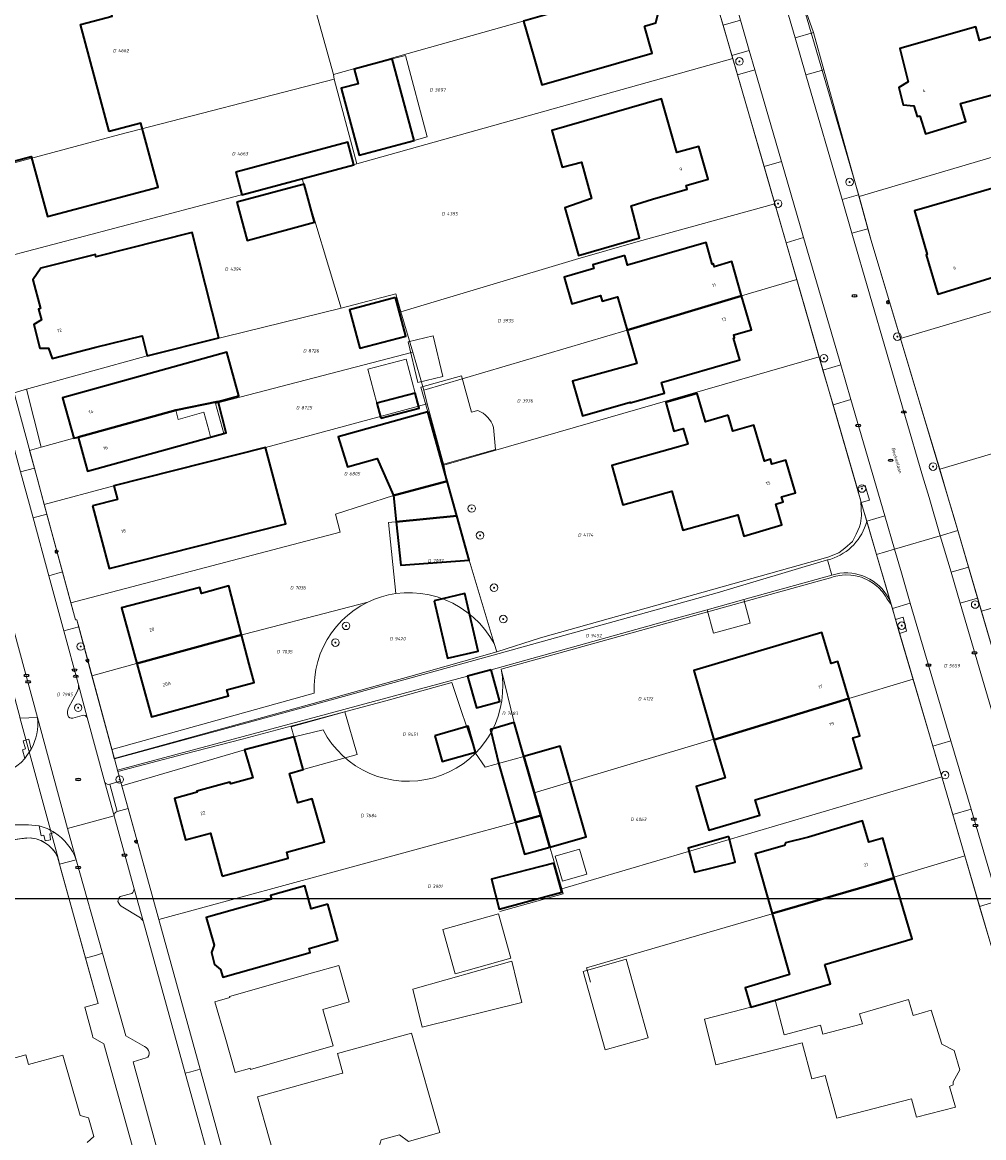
# Model space of a CAD drawing. Header units: metres. Extents: x 183765 to 187731, y 443805 to 446163.
# Tile 33 of 120: x 186766 to 186868, y 444140 to 444258. Entities that reach past the tile are written whole.
import ezdxf
from ezdxf.enums import TextEntityAlignment as Align

# ---------------------------------------------------------------- set-up
doc = ezdxf.new("R2010")
doc.units = ezdxf.units.M
doc.layers.get('0').update_dxf_attribs({"lineweight": 25})
for name, color, linetype, lineweight in [('B-WE-GR-BEPLANTING_CULTUUR_VASTE PLANTENVAK-GV', 90, 'Continuous', 18), ('B-WE-GR-BOOM-S', 253, 'Continuous', 25), ('B-WE-IE-MEUBILAIR-S', 7, 'Continuous', 25), ('B-WE-IE-MEUBILAIR_WEGMEUBILAIR-GV', 7, 'Continuous', 18), ('B-WE-OG-BEBOUWING-GV', 7, 'Continuous', 35), ('B-WE-OG-BEBOUWING-T18', 10, 'Continuous', 18), ('B-WE-OG-BEBOUWING_LUIFEL-GV', 7, 'Continuous', 18), ('B-WE-OG-BEBOUWING_OVERBOUWING-GV', 7, 'Continuous', 18), ('B-WE-OG-TERREIN_ERF-GV', 7, 'Continuous', 18), ('B-WE-OG-TOPOGRAFIE-T18', 10, 'Continuous', 18), ('B-WE-VH-GESLOTENVERHARDING_ASFALT-GV', 10, 'Continuous', 18), ('B-WE-VH-ONVERHARD_ZAND-GV', 210, 'Continuous', 18), ('B-WE-VH-OPENVERHARDING_BETONSTRAATSTEEN-GV', 90, 'Continuous', 18), ('B-WE-VH-OPENVERHARDING_TEGEL-GV', 90, 'Continuous', 18)]:
    doc.layers.add(name, color=color, linetype=linetype, lineweight=lineweight)
doc.layers.add('B-WE-KG-GRENS_PERCEEL-G', color=7, linetype='Continuous', lineweight=13, true_color=0xa55252)
doc.layers.add('B-WE-KG-GRENS_PERCEEL-S', color=7, linetype='Continuous', lineweight=25, true_color=0xa55252)
doc.styles.add('NLCS-ISO', font='NLCS-ISO.ttf')
doc.styles.add('NLCS-ISO-M200-T18', font='NLCS-ISO.ttf', dxfattribs={"height": 0.36})

# ---------------------------------------------------------------- blocks, each defined once
blk = doc.blocks.new('SIE-MEUBILAIR_PAAL_LICHTMAST-SO')
for points in [[(-0.62, 0), (-1, 0)], [(-0.71, 0.71), (-0.44, 0.44)], [(0, 1), (0, 0.62)], [(0.44, 0.44), (0.71, 0.71)], [(1, 0), (0.62, 0)], [(-0.71, -0.71), (-0.44, -0.44)], [(0, -0.62), (0, -1)], [(0.44, -0.44), (0.71, -0.71)]]:
    blk.add_lwpolyline(points)
blk.add_circle((0, 0), 0.5)
blk = doc.blocks.new('SIE-MEUBILAIR_PUT_RIOOLPUT-SO')
blk.add_ellipse((0, 0), major_axis=(1.25, 0), ratio=0.54)
at = {"style": 'NLCS-ISO'}
blk.add_text('ri', height=0.75, dxfattribs=at).set_placement((-0.04, 0.07), align=Align.MIDDLE_CENTER)
blk = doc.blocks.new('SIE-MEUBILAIR_PUT_KOLK-SO')
blk.add_ellipse((0, 0), major_axis=(1.25, 0), ratio=0.54)
at = {"style": 'NLCS-ISO'}
blk.add_text('klk', height=0.75, dxfattribs=at).set_placement((0.03, 0), align=Align.MIDDLE_CENTER)
blk = doc.blocks.new('SIE-MEUBILAIR_PUT_BRANDKRAAN-SO')
blk.add_ellipse((0, 0), major_axis=(1.25, 0), ratio=0.54)
at = {"style": 'NLCS-ISO'}
blk.add_text('bk', height=0.75, dxfattribs=at).set_placement((0.03, 0), align=Align.MIDDLE_CENTER)
blk = doc.blocks.new('SGR-BOOM_GBKN-SO')
at = {"linetype": 'ByBlock', "lineweight": 18}
h = blk.add_hatch(color=0, dxfattribs=at)
h.dxf.hatch_style = 1
edge = h.paths.add_edge_path()
edge.add_arc((0, 0), 0.25, 0, 360)
at = {"color": 0, "linetype": 'ByBlock', "lineweight": 18}
for radius in [2, 0.25]:
    blk.add_circle((0, 0), radius, dxfattribs=at)
at = {"color": 0, "linetype": 'ByBlock', "lineweight": 18, "style": 'NLCS-ISO'}
blk.add_attdef('SOORT', (2.5, 0), '', height=1.5, dxfattribs=at)
blk = doc.blocks.new('SKG-PERCEELNUMMER-SO')
at = {"style": 'NLCS-ISO', "oblique": 10, "flags": 1}
for tag, p in [('GEMEENTECODE', (0, 2.55)), ('PERCEELGROOTTE', (0, -2.45))]:
    blk.add_attdef(tag, text='', height=1.8, dxfattribs=at).set_placement(p, align=Align.MIDDLE_CENTER)
at = {"style": 'NLCS-ISO', "oblique": 10}
blk.add_attdef('SECTIE', text='', height=1.8, dxfattribs=at).set_placement((-0.5, 0), align=Align.MIDDLE_RIGHT)
blk.add_attdef('PERCEELNUMMER', text='', height=1.8, dxfattribs=at).set_placement((0.5, 0), align=Align.MIDDLE_LEFT)

msp = doc.modelspace()

# ---------------------------------------------------------------- linework, layer by layer
msp.add_lwpolyline([(186049.481, 444796.829), (186901.387, 444796.829), (186901.387, 444165.242), (186049.481, 444165.242)], close=True)
at = {"layer": 'B-WE-GR-BEPLANTING_CULTUUR_VASTE PLANTENVAK-GV'}
for points in [[(186771.93, 444187.958, -0.1506402), (186771.809, 444187.223)], [(186770.873, 444185.501, 0.2035221), (186770.808, 444184.724)], [(186770.808, 444184.724, 0.3749833), (186771.345, 444184.413)], [(186772.313, 444184.716, -0.3194612), (186772.876, 444184.473)], [(186777.844, 444166.32, -0.2453508), (186777.587, 444165.825)], [(186776.363, 444165.472, 0.218714), (186776.119, 444164.946)], [(186776.119, 444164.946, 0.1443751), (186776.636, 444164.349)], [(186778.353, 444163.34, -0.1657176), (186778.832, 444162.749)]]:
    msp.add_lwpolyline(points, format="xyb", dxfattribs=at)
at = {"layer": 'B-WE-GR-BEPLANTING_CULTUUR_VASTE PLANTENVAK-GV', "flags": 128}
for points in [[(186772.876, 444184.473), (186771.93, 444187.958)], [(186771.809, 444187.223), (186770.873, 444185.501)], [(186771.345, 444184.413), (186772.313, 444184.716)], [(186778.832, 444162.749), (186777.844, 444166.32)], [(186777.587, 444165.825), (186776.363, 444165.472)], [(186776.636, 444164.349), (186778.353, 444163.34)]]:
    msp.add_lwpolyline(points, dxfattribs=at)
at = {"layer": 'B-WE-IE-MEUBILAIR_WEGMEUBILAIR-GV', "flags": 128}
for points in [[(186843.129, 444255.286), (186841.28, 444254.751), (186841.875, 444252.695), (186843.725, 444253.231)], [(186854.562, 444208.872), (186854.975, 444207.444), (186855.012, 444207.319), (186855.869, 444207.57), (186855.439, 444209.126)], [(186859.471, 444195.127), (186858.659, 444194.871), (186859.085, 444193.418), (186859.819, 444193.633)]]:
    msp.add_lwpolyline(points, close=True, dxfattribs=at)
at = {"layer": 'B-WE-KG-GRENS_PERCEEL-G', "flags": 128}
for points in [[(186838.626, 444263.977), (186821.64, 444259.088), (186798.986, 444252.725)], [(186838.626, 444263.977), (186840.012, 444259.13), (186841.377, 444254.416)], [(186798.986, 444252.725), (186796.453, 444261.884)], [(186848.502, 444261.305), (186854.775, 444239.773)], [(186841.377, 444254.416), (186801.478, 444243.241)], [(186841.377, 444254.416), (186845.836, 444239.012)], [(186799.086, 444252.23), (186798.986, 444252.725)], [(186758.791, 444241.644), (186776.339, 444246.366), (186799.086, 444252.23)], [(186801.478, 444243.241), (186799.086, 444252.23)], [(186891.757, 444250.717), (186854.775, 444239.773)], [(186801.478, 444243.241), (186796.127, 444241.792), (186795.688, 444241.674)], [(186795.688, 444241.674), (186761.246, 444232.591)], [(186799.812, 444227.937), (186795.688, 444241.674)], [(186854.775, 444239.773), (186856.075, 444235.097), (186859.181, 444224.72)], [(186845.836, 444239.012), (186831.341, 444234.991), (186824.679, 444233.093), (186806.149, 444227.554)], [(186845.836, 444239.012), (186848.16, 444230.986)], [(186859.181, 444224.72), (186907.115, 444238.941)], [(186766.423, 444219.329), (186764.873, 444218.868), (186761.246, 444232.591)], [(186848.16, 444230.986), (186842.312, 444229.251), (186830.172, 444225.599), (186808.601, 444219.218)], [(186848.16, 444230.986), (186850.543, 444222.752)], [(186806.149, 444227.554), (186805.616, 444229.451), (186799.812, 444227.937)], [(186799.812, 444227.937), (186779.22, 444222.875), (186766.423, 444219.329)], [(186807.43, 444223.258), (186806.149, 444227.554)], [(186859.181, 444224.72), (186860.423, 444220.572)], [(186863.34, 444210.829), (186911.232, 444225.038)], [(186767.972, 444213.162), (186771.448, 444214.121), (186782.254, 444217.101), (186782.523, 444216.127), (186785.241, 444216.878), (186785.761, 444214.996), (186785.965, 444214.259), (186787.362, 444214.646), (186786.487, 444217.815), (186807.43, 444223.258)], [(186808.601, 444219.218), (186807.43, 444223.258)], [(186850.543, 444222.752), (186810.724, 444211.271)], [(186850.543, 444222.752), (186854.975, 444207.444)], [(186860.423, 444220.572), (186861.906, 444215.618)], [(186767.972, 444213.162), (186766.423, 444219.329)], [(186808.934, 444217.773), (186808.601, 444219.218)], [(186808.934, 444217.773), (186791.771, 444213.135), (186775.699, 444209.077), (186768.305, 444207.102)], [(186810.724, 444211.271), (186808.934, 444217.773)], [(186861.906, 444215.618), (186863.34, 444210.829)], [(186766.752, 444212.828), (186767.972, 444213.162)], [(186768.305, 444207.102), (186767.578, 444209.778), (186766.752, 444212.828)], [(186811.066, 444209.513), (186810.724, 444211.271)], [(186863.34, 444210.829), (186864.285, 444207.674), (186864.764, 444206.037)], [(186918.489, 444210.49), (186867.771, 444195.77)], [(186771.137, 444196.672), (186799.707, 444204.165), (186799.224, 444206.056), (186805.373, 444208.037), (186811.066, 444209.513)], [(186812.08, 444205.875), (186811.066, 444209.513)], [(186854.975, 444207.444), (186858.184, 444196.491)], [(186854.975, 444207.444), (186855.005, 444206.608)], [(186771.137, 444196.672), (186768.305, 444207.102)], [(186855.005, 444206.608), (186855.032, 444205.915), (186854.924, 444205.085), (186854.816, 444204.717), (186854.465, 444203.961), (186854.066, 444203.181), (186853.262, 444202.444), (186852.636, 444201.968), (186851.465, 444201.503), (186820.955, 444192.933), (186816.322, 444191.445)], [(186812.08, 444205.875), (186804.856, 444205.173), (186805.617, 444197.639)], [(186816.045, 444192.325), (186813.385, 444201.194), (186812.08, 444205.875)], [(186864.764, 444206.037), (186867.771, 444195.77)], [(186816.809, 444189.607), (186850.826, 444199.056), (186851.735, 444199.317), (186852.14, 444199.447), (186852.696, 444199.571), (186852.971, 444199.609), (186853.354, 444199.625), (186853.894, 444199.609), (186854.391, 444199.534), (186855.021, 444199.372), (186855.852, 444199.005), (186856.321, 444198.707), (186856.828, 444198.292), (186857.259, 444197.821), (186857.577, 444197.366), (186857.771, 444197.052)], [(186802.658, 444196.742), (186803.37, 444197.051), (186804.103, 444197.304), (186804.854, 444197.501), (186805.617, 444197.639)], [(186805.617, 444197.639), (186806.502, 444197.72), (186807.391, 444197.724), (186808.278, 444197.651), (186809.154, 444197.502), (186810.014, 444197.278), (186810.852, 444196.98), (186811.661, 444196.611), (186812.435, 444196.173), (186813.168, 444195.671), (186813.855, 444195.106), (186814.491, 444194.485), (186815.071, 444193.811), (186815.59, 444193.089), (186816.045, 444192.325)], [(186857.771, 444197.052), (186858.184, 444196.491)], [(186771.635, 444194.839), (186771.137, 444196.672)], [(186802.658, 444196.742), (186786.836, 444192.622), (186778.717, 444190.386), (186773.364, 444188.904)], [(186796.966, 444187.054), (186796.95, 444187.905), (186797.006, 444188.754), (186797.134, 444189.596), (186797.332, 444190.424), (186797.6, 444191.232), (186797.935, 444192.015), (186798.335, 444192.766), (186798.796, 444193.481), (186799.317, 444194.155), (186799.893, 444194.782), (186800.519, 444195.358), (186801.192, 444195.879), (186801.907, 444196.342), (186802.658, 444196.742)], [(186858.184, 444196.491), (186860.514, 444188.54)], [(186867.771, 444195.77), (186872.088, 444181.026)], [(186773.364, 444188.904), (186773.298, 444189.148), (186771.762, 444194.84), (186771.635, 444194.839)], [(186816.322, 444191.445), (186816.045, 444192.325)], [(186797.468, 444186.152), (186807.2, 444188.862), (186816.322, 444191.445)], [(186775.472, 444181.096), (186773.364, 444188.904)], [(186815.838, 444183.089), (186816.186, 444183.851), (186816.472, 444184.639), (186816.693, 444185.447), (186816.85, 444186.27), (186816.94, 444187.102), (186816.963, 444187.94), (186816.92, 444188.777), (186816.809, 444189.607)], [(186819.202, 444180.346), (186818.18, 444183.967), (186816.809, 444189.607)], [(186860.514, 444188.54), (186853.684, 444186.492), (186841.394, 444182.806), (186820.309, 444176.482)], [(186860.514, 444188.54), (186863.55, 444178.181)], [(186776.111, 444178.759), (186783.106, 444180.603), (186789.292, 444182.18), (186796.745, 444184.164), (186804.562, 444186.26), (186811.545, 444188.195)], [(186811.545, 444188.195), (186814.069, 444180.698)], [(186775.472, 444181.096), (186796.966, 444187.054)], [(186775.73, 444180.14), (186797.468, 444186.152)], [(186765.718, 444184.483), (186769.768, 444169.553)], [(186776.527, 444177.252), (186789.568, 444181.059), (186794.813, 444182.426), (186797.901, 444183.165)], [(186797.901, 444183.165), (186798.334, 444182.416), (186798.828, 444181.707), (186799.382, 444181.043), (186799.989, 444180.429), (186800.647, 444179.868), (186801.351, 444179.365), (186802.094, 444178.924), (186802.873, 444178.548), (186803.681, 444178.24), (186804.512, 444178.002), (186805.36, 444177.835), (186806.219, 444177.741), (186807.084, 444177.721), (186807.946, 444177.774), (186808.802, 444177.901), (186809.643, 444178.1), (186810.464, 444178.37), (186811.26, 444178.709), (186812.023, 444179.114), (186812.749, 444179.583), (186813.433, 444180.113), (186814.069, 444180.698)], [(186814.069, 444180.698), (186814.577, 444181.244), (186815.043, 444181.827), (186815.464, 444182.443), (186815.838, 444183.089)], [(186775.73, 444180.14), (186775.472, 444181.096)], [(186814.069, 444180.698), (186815.111, 444179.206), (186819.202, 444180.346)], [(186820.309, 444176.482), (186819.202, 444180.346)], [(186776.111, 444178.759), (186775.745, 444180.083), (186775.73, 444180.14)], [(186776.527, 444177.252), (186776.111, 444178.759)], [(186863.55, 444178.181), (186823.227, 444166.299)], [(186863.55, 444178.181), (186866.003, 444169.806)], [(186777.129, 444175.073), (186776.527, 444177.252)], [(186821, 444174.071), (186820.309, 444176.482)], [(186780.453, 444163.036), (186777.129, 444175.073)], [(186821, 444174.071), (186798.155, 444167.864), (186780.453, 444163.036)], [(186823.227, 444166.299), (186821, 444174.071)], [(186756.313, 444170.317), (186765.741, 444171.617), (186766.804, 444171.711), (186767.451, 444171.599), (186767.717, 444171.514), (186767.962, 444171.418), (186768.331, 444171.23), (186768.741, 444170.943), (186769.054, 444170.654), (186769.282, 444170.405), (186769.484, 444170.106), (186769.642, 444169.832), (186769.768, 444169.553)], [(186769.768, 444169.553), (186769.994, 444168.654), (186774.023, 444154.134)], [(186866.003, 444169.806), (186845.56, 444163.658), (186825.862, 444157.911), (186826.286, 444156.397)], [(186866.003, 444169.806), (186868.582, 444161.006)], [(186823.227, 444166.299), (186823.375, 444165.78), (186816.658, 444163.914)]]:
    msp.add_lwpolyline(points, dxfattribs=at)
at = {"layer": 'B-WE-OG-BEBOUWING-GV', "flags": 128}
for points in [[(186832, 444257.869), (186833.219, 444258.22), (186833.497, 444259.375), (186832.978, 444261.201), (186832.126, 444262.075), (186821.639, 444259.088), (186819.173, 444258.386), (186820.252, 444254.599), (186821.116, 444251.619), (186832.817, 444255.013)], [(186775.191, 444246.674), (186772.146, 444258.023), (186775.526, 444258.93), (186774.899, 444261.267), (186771.509, 444260.357), (186771.254, 444261.287), (186759.557, 444258.134), (186763.581, 444243.137), (186766.908, 444244.036), (186768.641, 444237.647), (186780.393, 444240.791), (186778.571, 444247.581)], [(186861.232, 444248.344), (186861.81, 444246.429), (186866.118, 444247.731), (186865.54, 444249.645), (186872.511, 444251.578), (186870.868, 444257.297), (186867.573, 444256.35), (186867.156, 444257.801), (186859.11, 444255.489), (186859.973, 444251.937), (186859.007, 444251.345), (186859.475, 444249.499), (186860.598, 444249.408), (186860.944, 444248.257)], [(186807.549, 444245.737), (186805.237, 444254.38), (186801.192, 444253.298), (186801.607, 444251.745), (186799.814, 444251.266), (186801.711, 444244.175)], [(186832.848, 444239.487), (186836.539, 444240.55), (186836.429, 444240.939), (186838.76, 444241.617), (186837.782, 444245.099), (186835.442, 444244.441), (186833.802, 444250.163), (186822.189, 444246.773), (186823.263, 444242.903), (186825.315, 444243.429), (186826.389, 444239.583), (186823.554, 444238.573), (186824.986, 444233.527), (186831.46, 444235.396), (186830.603, 444238.8)], [(186884.211, 444240.489), (186883.073, 444244.368), (186881.936, 444248.246), (186879.626, 444247.553), (186870.655, 444244.861), (186871.682, 444241.438), (186860.67, 444238.28), (186862.007, 444233.617), (186861.902, 444233.585), (186863.141, 444229.435), (186873.604, 444232.623), (186874.157, 444230.661), (186877.882, 444231.71), (186876.576, 444236.349), (186876.081, 444238.107)], [(186788.634, 444242.375), (186789.28, 444239.96), (186801.162, 444243.139), (186800.516, 444245.554)], [(186788.749, 444239.197), (186789.837, 444235.13), (186796.986, 444237.042), (186795.898, 444241.109)], [(186773.784, 444223.803), (186778.684, 444224.996), (186779.22, 444222.875), (186786.816, 444224.796), (186783.99, 444235.974), (186773.793, 444233.397), (186773.735, 444233.629), (186767.954, 444232.167), (186767.109, 444230.954), (186767.919, 444227.894), (186767.707, 444227.835), (186768.023, 444226.7), (186767.193, 444226.201), (186767.834, 444223.699), (186768.762, 444223.684), (186769.137, 444222.582)], [(186829.921, 444233.504), (186826.534, 444232.524), (186826.647, 444232.132), (186823.465, 444231.212), (186824.283, 444228.394), (186827.327, 444229.274), (186827.502, 444228.668), (186829.146, 444229.144), (186830.172, 444225.599), (186842.313, 444229.251), (186841.275, 444232.871), (186839.4, 444232.327), (186839.313, 444232.626), (186839.203, 444232.601), (186838.56, 444234.887), (186830.215, 444232.493)], [(186805.583, 444229.067), (186800.693, 444227.77), (186801.779, 444223.678), (186806.668, 444224.975)], [(186842.313, 444229.251), (186830.172, 444225.599), (186831.197, 444222.054), (186824.365, 444220.182), (186825.425, 444216.512), (186830.469, 444217.97), (186830.497, 444217.873), (186834.128, 444218.923), (186833.809, 444220.027), (186842.129, 444222.431), (186841.463, 444224.736), (186841.569, 444224.767), (186841.475, 444225.093), (186843.35, 444225.631)], [(186786.757, 444218.01), (186788.966, 444218.62), (186787.688, 444223.245), (186770.251, 444218.426), (186771.448, 444214.121), (186771.91, 444214.25), (186782.254, 444217.101)], [(186804.021, 444216.241), (186808.095, 444217.307), (186807.673, 444218.918), (186803.6, 444217.852)], [(186840.892, 444216.562), (186838.494, 444215.855), (186837.613, 444218.876), (186834.272, 444217.934), (186835.137, 444214.865), (186836.127, 444215.157), (186836.596, 444213.494), (186835.603, 444213.214), (186828.53, 444211.219), (186829.707, 444207.043), (186834.895, 444208.506), (186836.067, 444204.356), (186841.911, 444206.005), (186842.552, 444203.728), (186846.592, 444204.953), (186845.948, 444207.139), (186846.709, 444207.377), (186846.558, 444207.901), (186848.029, 444208.345), (186846.999, 444211.802), (186845.523, 444211.362), (186845.366, 444211.889), (186844.724, 444211.698), (186843.599, 444215.514), (186841.392, 444214.864)], [(186786.757, 444218.01), (186782.254, 444217.101), (186771.91, 444214.25), (186772.892, 444210.648), (186787.622, 444214.718)], [(186805.373, 444208.037), (186811.053, 444209.561), (186810.553, 444211.357), (186809.004, 444216.914), (186799.488, 444214.262), (186800.486, 444211.104), (186803.644, 444211.983)], [(186773.412, 444206.959), (186775.2, 444200.297), (186793.945, 444205.03), (186791.771, 444213.135), (186775.699, 444209.077), (186776.086, 444207.634)], [(186811.053, 444209.561), (186805.373, 444208.037), (186805.669, 444205.252), (186812.08, 444205.875)], [(186812.08, 444205.875), (186805.669, 444205.252), (186806.157, 444200.666), (186813.385, 444201.194)], [(186778.119, 444190.223), (186789.247, 444193.259), (186787.882, 444198.452), (186784.99, 444197.657), (186784.818, 444198.297), (186776.504, 444196.12)], [(186809.673, 444196.866), (186811.107, 444190.776), (186814.362, 444191.543), (186812.928, 444197.633)], [(186790.066, 444190.145), (186789.247, 444193.259), (186778.119, 444190.223), (186779.674, 444184.548), (186787.871, 444186.779), (186787.695, 444187.425), (186790.592, 444188.215)], [(186839.376, 444182.13), (186853.684, 444186.492), (186852.509, 444190.444), (186851.799, 444190.233), (186850.834, 444193.492), (186837.247, 444189.482)], [(186815.723, 444189.562), (186813.23, 444188.888), (186814.165, 444185.508), (186816.654, 444186.197)], [(186853.684, 444186.492), (186839.376, 444182.13), (186840.55, 444178.077), (186837.481, 444177.171), (186838.851, 444172.529), (186844.231, 444174.117), (186843.747, 444175.757), (186855.084, 444179.102), (186854.123, 444182.344), (186854.858, 444182.539)], [(186819.202, 444180.346), (186818.18, 444183.967), (186815.648, 444183.224), (186816.55, 444179.517), (186818.319, 444173.343), (186821, 444174.071)], [(186809.744, 444182.556), (186810.52, 444179.802), (186814.073, 444180.802), (186813.297, 444183.556)], [(186787.204, 444167.645), (186794.208, 444169.567), (186794.041, 444170.177), (186798.03, 444171.3), (186796.75, 444175.844), (186795.23, 444175.415), (186794.346, 444178.553), (186795.789, 444178.96), (186794.813, 444182.426), (186789.568, 444181.059), (186790.443, 444178.088), (186788.1, 444177.435), (186788.001, 444177.63), (186784.513, 444176.659), (186784.541, 444176.553), (186782.122, 444175.88), (186783.304, 444171.498), (186785.95, 444172.212)], [(186819.202, 444180.346), (186821, 444174.071), (186821.956, 444170.733), (186825.801, 444171.834), (186823.047, 444181.448)], [(186821, 444174.071), (186818.319, 444173.343), (186819.286, 444169.968), (186821.956, 444170.733)], [(186845.554, 444163.677), (186858.519, 444167.446), (186857.286, 444171.677), (186855.83, 444171.242), (186855.154, 444173.504), (186849.405, 444171.787), (186846.958, 444171.179), (186846.857, 444170.887), (186843.745, 444170.005)], [(186840.971, 444171.86), (186836.637, 444170.604), (186837.296, 444168.065), (186841.633, 444169.149)], [(186823.141, 444166.324), (186822.384, 444169.037), (186815.768, 444167.328), (186816.589, 444164.151), (186823.248, 444165.939)], [(186851.135, 444158.285), (186860.395, 444160.999), (186858.519, 444167.446), (186845.554, 444163.677), (186847.411, 444157.193), (186842.677, 444155.806), (186843.283, 444153.746), (186845.863, 444154.502), (186851.739, 444156.224)], [(186798.399, 444164.671), (186796.629, 444164.175), (186795.947, 444166.612), (186792.303, 444165.591), (186792.409, 444165.215), (186788.238, 444164.027), (186785.484, 444163.274), (186786.333, 444160.308), (186786.07, 444159.539), (186786.389, 444158.257), (186786.997, 444157.746), (186787.261, 444156.933), (186796.53, 444159.531), (186796.405, 444159.977), (186799.473, 444160.837)]]:
    msp.add_lwpolyline(points, close=True, dxfattribs=at)
at = {"layer": 'B-WE-OG-BEBOUWING_LUIFEL-GV', "flags": 128}
for points in [[(186807.549, 444245.737), (186808.948, 444246.111), (186806.635, 444254.754), (186805.237, 444254.38)], [(186803.6, 444217.852), (186807.673, 444218.918), (186806.731, 444222.514), (186802.658, 444221.448)], [(186838.654, 444195.922), (186839.338, 444193.427), (186843.23, 444194.494), (186842.544, 444196.997)], [(186795.789, 444178.96), (186801.499, 444180.568), (186800.221, 444185.106), (186794.511, 444183.498)]]:
    msp.add_lwpolyline(points, close=True, dxfattribs=at)
at = {"layer": 'B-WE-OG-BEBOUWING_OVERBOUWING-GV', "flags": 128}
for points in [[(186806.916, 444224.352), (186807.944, 444220.047), (186810.6, 444220.681), (186809.573, 444224.986)], [(186823.299, 444167.111), (186825.885, 444167.872), (186825.105, 444170.523), (186822.518, 444169.762)]]:
    msp.add_lwpolyline(points, close=True, dxfattribs=at)
msp.add_lwpolyline([(186814.323, 444217.061), (186813.661, 444216.894), (186812.583, 444220.762), (186808.267, 444219.559), (186809.004, 444216.914), (186810.553, 444211.357), (186816.181, 444212.925), (186815.978, 444215.278)], dxfattribs=at)
at = {"layer": 'B-WE-OG-BEBOUWING_OVERBOUWING-GV'}
msp.add_lwpolyline([(186815.978, 444215.278, 0.2345041), (186814.323, 444217.061)], format="xyb", dxfattribs=at)
at = {"layer": 'B-WE-OG-TERREIN_ERF-GV', "flags": 128}
for points in [[(186883.826, 444301.112), (186837.579, 444310.775), (186835.221, 444307.267), (186835.398, 444306.277), (186836.11, 444303.815), (186845.107, 444272.733), (186846.53, 444267.944), (186848.295, 444262.001), (186848.502, 444261.305), (186849.938, 444257.175), (186851.031, 444253.241), (186854.727, 444239.947), (186855.724, 444236.36), (186856.075, 444235.097), (186864.285, 444207.674), (186865.268, 444204.318), (186866.403, 444200.439), (186867.362, 444197.166), (186870.954, 444184.901)], [(186753.601, 444261.516), (186754.695, 444256.739), (186754.789, 444256.392), (186760.574, 444235.074), (186760.749, 444234.429), (186760.879, 444234.444), (186762.542, 444228.319), (186767.257, 444210.96), (186768.585, 444206.068), (186770.251, 444199.934), (186771.635, 444194.839), (186771.762, 444194.84), (186771.959, 444194.109), (186775.745, 444180.083), (186796.973, 444185.868), (186816.594, 444191.279), (186839.721, 444197.726), (186851.44, 444201.208), (186851.776, 444201.307)], [(186841.875, 444252.695), (186841.28, 444254.751), (186840.347, 444257.973), (186840.012, 444259.13)], [(186855.596, 444205.323), (186855.012, 444207.319), (186854.975, 444207.444), (186854.562, 444208.872), (186852.015, 444217.669), (186850.944, 444221.368), (186847.033, 444234.877), (186844.694, 444242.958), (186841.875, 444252.695)], [(186852.738, 444199.813), (186851.89, 444199.579), (186842.544, 444196.997), (186838.654, 444195.922), (186835.403, 444195.024), (186817.004, 444189.908), (186815.723, 444189.562), (186816.654, 444186.197), (186814.165, 444185.508), (186813.23, 444188.888), (186797.351, 444184.594), (186776.077, 444178.881), (186776.396, 444177.727), (186777.197, 444174.825), (186784.84, 444147.154), (186786.12, 444142.522), (186788.328, 444134.526)], [(186869.282, 444158.616), (186868.656, 444160.754), (186867.574, 444164.445), (186864.72, 444174.187), (186862.594, 444181.441), (186859.085, 444193.418), (186858.659, 444194.871), (186858.31, 444196.062), (186858.101, 444196.776)], [(186766.443, 444171.714), (186748.429, 444169.24), (186744.45, 444168.693), (186738.379, 444167.86), (186732.854, 444167.101), (186716.686, 444164.88), (186715.782, 444164.756), (186716.64, 444160.557), (186719.625, 444145.945), (186719.774, 444145.444), (186720.224, 444143.934), (186720.542, 444143.222), (186722.679, 444138.43)], [(186795.709, 444073.795), (186792.432, 444085.618), (186790.378, 444093.031), (186788.892, 444098.394), (186787.579, 444103.13), (186781.402, 444125.422), (186779.352, 444132.819), (186774.63, 444149.858), (186773.47, 444150.529), (186773.414, 444150.741), (186772.618, 444153.753), (186774.023, 444154.134), (186772.685, 444158.955), (186769.924, 444168.906), (186769.706, 444169.692)], [(186761.7, 444147.408), (186766.363, 444148.68), (186766.641, 444147.662), (186770.287, 444148.657), (186771.968, 444142.746), (186772.108, 444142.253), (186773.011, 444142.009), (186773.56, 444140.018), (186772.843, 444139.369)]]:
    msp.add_lwpolyline(points, dxfattribs=at)
for points in [[(186832.126, 444262.075), (186832.978, 444261.201), (186833.497, 444259.375), (186833.219, 444258.22), (186832, 444257.869), (186832.817, 444255.013), (186821.116, 444251.619), (186820.252, 444254.599), (186819.173, 444258.386), (186821.639, 444259.088), (186820.547, 444262.857), (186818.206, 444262.178), (186817.386, 444265.009), (186828.989, 444268.373), (186829.799, 444265.567), (186831.015, 444265.927), (186831.866, 444265.072), (186832.377, 444263.246)], [(186780.393, 444240.791), (186768.641, 444237.647), (186766.908, 444244.036), (186763.581, 444243.137), (186759.557, 444258.134), (186771.254, 444261.287), (186771.509, 444260.357), (186774.899, 444261.267), (186775.526, 444258.93), (186772.146, 444258.023), (186775.191, 444246.674), (186778.571, 444247.581)], [(186870.868, 444257.297), (186872.511, 444251.578), (186865.54, 444249.645), (186866.118, 444247.731), (186861.81, 444246.429), (186861.232, 444248.344), (186860.944, 444248.257), (186860.598, 444249.408), (186859.475, 444249.499), (186859.007, 444251.345), (186859.973, 444251.937), (186859.11, 444255.489), (186867.156, 444257.801), (186867.573, 444256.35)], [(186805.237, 444254.38), (186807.549, 444245.737), (186801.711, 444244.175), (186799.814, 444251.266), (186801.607, 444251.745), (186801.192, 444253.298)], [(186837.782, 444245.099), (186838.76, 444241.617), (186836.429, 444240.939), (186836.539, 444240.55), (186832.848, 444239.487), (186830.603, 444238.8), (186831.46, 444235.396), (186824.986, 444233.527), (186823.554, 444238.573), (186826.389, 444239.583), (186825.315, 444243.429), (186823.263, 444242.903), (186822.189, 444246.773), (186833.802, 444250.163), (186835.442, 444244.441)], [(186876.576, 444236.349), (186877.882, 444231.71), (186874.157, 444230.661), (186873.604, 444232.623), (186863.141, 444229.435), (186861.902, 444233.585), (186862.007, 444233.617), (186860.67, 444238.28), (186871.682, 444241.438), (186870.655, 444244.861), (186879.626, 444247.553), (186881.936, 444248.246), (186883.073, 444244.368), (186884.211, 444240.489), (186876.081, 444238.107)], [(186789.28, 444239.96), (186788.634, 444242.375), (186800.516, 444245.554), (186801.162, 444243.139)], [(186789.837, 444235.13), (186788.749, 444239.197), (186795.898, 444241.109), (186796.986, 444237.042)], [(186779.22, 444222.875), (186778.684, 444224.996), (186773.784, 444223.803), (186769.137, 444222.582), (186768.762, 444223.684), (186767.834, 444223.699), (186767.193, 444226.201), (186768.023, 444226.7), (186767.707, 444227.835), (186767.919, 444227.894), (186767.109, 444230.954), (186767.954, 444232.167), (186773.735, 444233.629), (186773.793, 444233.397), (186783.99, 444235.974), (186786.816, 444224.796)], [(186830.172, 444225.599), (186829.146, 444229.144), (186827.502, 444228.668), (186827.327, 444229.274), (186824.283, 444228.394), (186823.465, 444231.212), (186826.647, 444232.132), (186826.534, 444232.524), (186829.921, 444233.504), (186830.215, 444232.493), (186838.56, 444234.887), (186839.203, 444232.601), (186839.313, 444232.626), (186839.4, 444232.327), (186841.275, 444232.871), (186842.313, 444229.251), (186843.35, 444225.631), (186841.475, 444225.093), (186841.569, 444224.767), (186841.463, 444224.736), (186842.129, 444222.431), (186833.809, 444220.027), (186834.128, 444218.923), (186830.497, 444217.873), (186830.469, 444217.97), (186825.425, 444216.512), (186824.365, 444220.182), (186831.197, 444222.054)], [(186801.779, 444223.678), (186800.693, 444227.77), (186805.583, 444229.067), (186806.668, 444224.975)], [(186786.757, 444218.01), (186787.622, 444214.718), (186772.892, 444210.648), (186771.91, 444214.25), (186771.448, 444214.121), (186770.251, 444218.426), (186787.688, 444223.245), (186788.966, 444218.62)], [(186807.673, 444218.918), (186808.095, 444217.307), (186804.021, 444216.241), (186803.6, 444217.852)], [(186840.892, 444216.562), (186841.392, 444214.864), (186843.599, 444215.514), (186844.724, 444211.698), (186845.366, 444211.889), (186845.523, 444211.362), (186846.999, 444211.802), (186848.029, 444208.345), (186846.558, 444207.901), (186846.709, 444207.377), (186845.948, 444207.139), (186846.592, 444204.953), (186842.552, 444203.728), (186841.911, 444206.005), (186836.067, 444204.356), (186834.895, 444208.506), (186829.707, 444207.043), (186828.53, 444211.219), (186835.603, 444213.214), (186836.596, 444213.494), (186836.127, 444215.157), (186835.137, 444214.865), (186834.272, 444217.934), (186837.613, 444218.876), (186838.494, 444215.855)], [(186812.08, 444205.875), (186813.385, 444201.194), (186806.157, 444200.666), (186805.669, 444205.252), (186805.373, 444208.037), (186803.644, 444211.983), (186800.486, 444211.104), (186799.488, 444214.262), (186809.004, 444216.914), (186810.553, 444211.357), (186811.053, 444209.561)], [(186793.945, 444205.03), (186775.2, 444200.297), (186773.412, 444206.959), (186776.086, 444207.634), (186775.699, 444209.077), (186791.771, 444213.135)], [(186778.119, 444190.223), (186776.504, 444196.12), (186784.818, 444198.297), (186784.99, 444197.657), (186787.882, 444198.452), (186789.247, 444193.259), (186790.066, 444190.145), (186790.592, 444188.215), (186787.695, 444187.425), (186787.871, 444186.779), (186779.674, 444184.548)], [(186809.673, 444196.866), (186812.928, 444197.633), (186814.362, 444191.543), (186811.107, 444190.776)], [(186853.684, 444186.492), (186854.858, 444182.539), (186854.123, 444182.344), (186855.084, 444179.102), (186843.747, 444175.757), (186844.231, 444174.117), (186838.851, 444172.529), (186837.481, 444177.171), (186840.55, 444178.077), (186839.376, 444182.13), (186837.247, 444189.482), (186850.834, 444193.492), (186851.799, 444190.233), (186852.509, 444190.444)], [(186821.956, 444170.733), (186819.286, 444169.968), (186818.319, 444173.343), (186816.55, 444179.517), (186815.648, 444183.224), (186818.18, 444183.967), (186819.202, 444180.346), (186823.047, 444181.448), (186825.801, 444171.834)], [(186809.744, 444182.556), (186813.297, 444183.556), (186814.073, 444180.802), (186810.52, 444179.802)], [(186795.789, 444178.96), (186794.346, 444178.553), (186795.23, 444175.415), (186796.75, 444175.844), (186798.03, 444171.3), (186794.041, 444170.177), (186794.208, 444169.567), (186787.204, 444167.645), (186785.95, 444172.212), (186783.304, 444171.498), (186782.122, 444175.88), (186784.541, 444176.553), (186784.513, 444176.659), (186788.001, 444177.63), (186788.1, 444177.435), (186790.443, 444178.088), (186789.568, 444181.059), (186794.813, 444182.426)], [(186852.425, 444141.978), (186851.184, 444146.497), (186849.782, 444146.136), (186848.729, 444149.973), (186844.324, 444148.838), (186839.589, 444147.618), (186838.369, 444152.481), (186843.283, 444153.746), (186842.677, 444155.806), (186847.411, 444157.193), (186845.554, 444163.677), (186843.745, 444170.005), (186846.857, 444170.887), (186846.958, 444171.179), (186849.405, 444171.787), (186855.154, 444173.504), (186855.83, 444171.242), (186857.286, 444171.677), (186858.519, 444167.446), (186860.395, 444160.999), (186851.135, 444158.285), (186851.739, 444156.224), (186845.863, 444154.502), (186846.818, 444150.824), (186850.691, 444151.823), (186850.931, 444150.892), (186855.149, 444151.98), (186854.837, 444153.045), (186860.013, 444154.562), (186860.515, 444152.875), (186862.419, 444153.43), (186863.57, 444149.832), (186864.857, 444149.16), (186865.466, 444147.078), (186864.747, 444145.821), (186864.756, 444145.515), (186864.366, 444145.331), (186864.994, 444143.131), (186860.864, 444142.066), (186860.332, 444144.008)], [(186837.296, 444168.065), (186836.637, 444170.604), (186840.971, 444171.86), (186841.633, 444169.149)], [(186822.384, 444169.037), (186823.141, 444166.324), (186823.248, 444165.939), (186816.589, 444164.151), (186815.768, 444167.328)], [(186796.629, 444164.175), (186798.399, 444164.671), (186799.473, 444160.837), (186796.405, 444159.977), (186796.53, 444159.531), (186787.261, 444156.933), (186786.997, 444157.746), (186786.389, 444158.257), (186786.07, 444159.539), (186786.333, 444160.308), (186785.484, 444163.274), (186788.238, 444164.027), (186792.409, 444165.215), (186792.303, 444165.591), (186795.947, 444166.612)], [(186816.5, 444163.656), (186817.824, 444158.955), (186811.931, 444157.296), (186810.607, 444161.997)], [(186787.491, 444150.566), (186786.403, 444154.316), (186787.997, 444154.768), (186787.976, 444154.878), (186796.775, 444157.387), (186799.556, 444158.18), (186800.657, 444154.302), (186797.881, 444153.51), (186798.984, 444149.641), (186790.185, 444147.131), (186790.172, 444147.265), (186790.099, 444147.245), (186788.579, 444146.816)], [(186817.918, 444158.622), (186819.004, 444154.235), (186808.421, 444151.614), (186807.417, 444155.665)], [(186832.386, 444150.505), (186827.85, 444149.228), (186825.51, 444157.544), (186830.045, 444158.821)], [(186790.949, 444144.23), (186799.824, 444146.697), (186800.008, 444146.748), (186799.434, 444148.814), (186807.283, 444150.997), (186810.269, 444140.428), (186806.978, 444139.498), (186806.013, 444140.183), (186804.076, 444139.677), (186803.757, 444138.589), (186802.693, 444138.288), (186802.737, 444138.134), (186793.419, 444135.465)]]:
    msp.add_lwpolyline(points, close=True, dxfattribs=at)
at = {"layer": 'B-WE-OG-TERREIN_ERF-GV'}
for points in [[(186851.776, 444201.307, 0.2594761), (186855.596, 444205.323)], [(186858.101, 444196.776, 0.3281952), (186852.738, 444199.813)], [(186769.706, 444169.692, 0.3032644), (186766.443, 444171.714)]]:
    msp.add_lwpolyline(points, format="xyb", dxfattribs=at)
at = {"layer": 'B-WE-VH-GESLOTENVERHARDING_ASFALT-GV', "flags": 128}
for points in [[(186842.195, 444258.508), (186843.129, 444255.286), (186843.725, 444253.231), (186846.546, 444243.495), (186848.522, 444236.677), (186848.889, 444235.419), (186852.828, 444221.918), (186853.907, 444218.221), (186857.508, 444205.881), (186858.541, 444202.339), (186863.401, 444203.771), (186862.206, 444207.825), (186861.523, 444210.146), (186854.019, 444235.887), (186852.981, 444239.462), (186849.133, 444252.713), (186847.994, 444256.635), (186846.567, 444261.487)], [(186771.93, 444187.958), (186771.894, 444188.088), (186770.375, 444193.681), (186768.785, 444199.535), (186767.119, 444205.67), (186765.791, 444210.562), (186761.076, 444227.921)], [(186756.645, 444224.959), (186756.658, 444224.912), (186762.754, 444202.372), (186763.779, 444198.584), (186767.596, 444184.47), (186770.79, 444172.707), (186775.709, 444174.043), (186774.743, 444177.6), (186772.876, 444184.473)], [(186869.118, 444184.363), (186865.506, 444196.623), (186864.543, 444199.895), (186863.401, 444203.771), (186858.541, 444202.339), (186859.265, 444199.857), (186860.218, 444196.621), (186864.523, 444182.006), (186866.659, 444174.755), (186869.527, 444165.017)], [(186770.873, 444185.501), (186771.809, 444187.223)], [(186771.69, 444169.395), (186770.79, 444172.707), (186767.596, 444184.47)], [(186772.313, 444184.716), (186771.345, 444184.413)], [(186766.93, 444181.139), (186766.24, 444180.143)], [(186777.844, 444166.32), (186775.75, 444173.892), (186775.709, 444174.043), (186770.79, 444172.707), (186771.69, 444169.395), (186774.493, 444159.47), (186776.718, 444151.595), (186776.975, 444150.685), (186778.96, 444149.563)], [(186776.363, 444165.472), (186777.587, 444165.825)], [(186778.353, 444163.34), (186776.636, 444164.349)], [(186784.565, 444142.034), (186783.261, 444146.733), (186778.832, 444162.749)], [(186779.117, 444148.353), (186777.745, 444147.959), (186781.718, 444133.474), (186783.748, 444126.072), (186788.506, 444108.721), (186793.434, 444110.064), (186791.323, 444117.675), (186788.327, 444128.475), (186786.765, 444134.104), (186784.565, 444142.034)]]:
    msp.add_lwpolyline(points, dxfattribs=at)
at = {"layer": 'B-WE-VH-GESLOTENVERHARDING_ASFALT-GV'}
for points in [[(186771.809, 444187.223, 0.1506402), (186771.93, 444187.958)], [(186770.808, 444184.724, -0.2035221), (186770.873, 444185.501)], [(186767.596, 444184.47, -0.152149), (186766.93, 444181.139)], [(186771.345, 444184.413, -0.3749833), (186770.808, 444184.724)], [(186772.876, 444184.473, 0.3194612), (186772.313, 444184.716)], [(186766.24, 444180.143, -0.2065029), (186762.235, 444178.175)], [(186761.758, 444172.594, -0.0920108), (186767.758, 444172.982)], [(186767.758, 444172.982, -0.0797303), (186769.401, 444172.267)], [(186769.401, 444172.267, -0.1663152), (186771.69, 444169.395)], [(186777.587, 444165.825, 0.2453508), (186777.844, 444166.32)], [(186776.119, 444164.946, -0.218714), (186776.363, 444165.472)], [(186776.636, 444164.349, -0.1443751), (186776.119, 444164.946)], [(186778.832, 444162.749, 0.1657176), (186778.353, 444163.34)], [(186778.96, 444149.563, -0.1834051), (186779.429, 444148.967)], [(186779.429, 444148.967, -0.4096364), (186779.117, 444148.353)]]:
    msp.add_lwpolyline(points, format="xyb", dxfattribs=at)
at = {"layer": 'B-WE-VH-ONVERHARD_ZAND-GV', "flags": 128}
for points in [[(186843.129, 444255.286), (186841.28, 444254.751), (186841.875, 444252.695), (186843.725, 444253.231)], [(186854.562, 444208.872), (186854.975, 444207.444), (186855.012, 444207.319), (186855.869, 444207.57), (186855.439, 444209.126)], [(186858.659, 444194.871), (186859.085, 444193.418), (186859.819, 444193.633), (186859.471, 444195.127)]]:
    msp.add_lwpolyline(points, close=True, dxfattribs=at)
at = {"layer": 'B-WE-VH-OPENVERHARDING_BETONSTRAATSTEEN-GV', "flags": 128}
for points in [[(186838.62, 444270.847), (186836.81, 444270.33), (186840.012, 444259.13), (186840.347, 444257.973), (186842.195, 444258.508)], [(186848.295, 444262.001), (186846.567, 444261.487), (186847.994, 444256.635), (186849.938, 444257.175), (186848.502, 444261.305)], [(186842.195, 444258.508), (186840.347, 444257.973), (186841.28, 444254.751), (186843.129, 444255.286)], [(186849.938, 444257.175), (186847.994, 444256.635), (186849.133, 444252.713), (186851.031, 444253.241)], [(186843.725, 444253.231), (186841.875, 444252.695), (186844.694, 444242.958), (186846.546, 444243.495)], [(186851.031, 444253.241), (186849.133, 444252.713), (186852.981, 444239.462), (186854.727, 444239.947)], [(186846.546, 444243.495), (186844.694, 444242.958), (186847.033, 444234.877), (186848.889, 444235.419), (186848.522, 444236.677)], [(186854.727, 444239.947), (186852.981, 444239.462), (186854.019, 444235.887), (186855.724, 444236.36)], [(186856.075, 444235.097), (186855.724, 444236.36), (186854.019, 444235.887), (186861.523, 444210.146), (186862.206, 444207.825), (186863.401, 444203.771), (186865.268, 444204.318), (186864.285, 444207.674)], [(186848.889, 444235.419), (186847.033, 444234.877), (186850.944, 444221.368), (186852.828, 444221.918)], [(186852.828, 444221.918), (186850.944, 444221.368), (186852.015, 444217.669), (186853.907, 444218.221)], [(186853.907, 444218.221), (186852.015, 444217.669), (186854.562, 444208.872), (186855.439, 444209.126), (186855.869, 444207.57), (186855.012, 444207.319), (186855.596, 444205.323), (186857.508, 444205.881)], [(186857.508, 444205.881), (186855.596, 444205.323), (186856.634, 444201.783), (186858.541, 444202.339)], [(186865.268, 444204.318), (186863.401, 444203.771), (186864.543, 444199.895), (186866.403, 444200.439)], [(186859.265, 444199.857), (186858.541, 444202.339), (186856.634, 444201.783), (186858.101, 444196.776), (186858.31, 444196.062), (186860.218, 444196.621)], [(186866.403, 444200.439), (186864.543, 444199.895), (186865.506, 444196.623), (186867.362, 444197.166)], [(186867.362, 444197.166), (186865.506, 444196.623), (186869.118, 444184.363), (186870.954, 444184.901)], [(186860.218, 444196.621), (186858.31, 444196.062), (186858.659, 444194.871), (186859.471, 444195.127), (186859.819, 444193.633), (186859.085, 444193.418), (186862.594, 444181.441), (186864.523, 444182.006)], [(186864.523, 444182.006), (186862.594, 444181.441), (186864.72, 444174.187), (186866.659, 444174.755)], [(186866.659, 444174.755), (186864.72, 444174.187), (186867.574, 444164.445), (186869.527, 444165.017)]]:
    msp.add_lwpolyline(points, close=True, dxfattribs=at)
at = {"layer": 'B-WE-VH-OPENVERHARDING_BETONSTRAATSTEEN-GV'}
for points in [[(186855.596, 444205.323, -0.2594761), (186851.776, 444201.307)], [(186852.738, 444199.813, -0.3281952), (186858.101, 444196.776)], [(186775.257, 444177.412, -0.3653616), (186774.743, 444177.6)], [(186775.709, 444174.043, -0.3826675), (186776.06, 444174.511)]]:
    msp.add_lwpolyline(points, format="xyb", dxfattribs=at)
at = {"layer": 'B-WE-VH-OPENVERHARDING_BETONSTRAATSTEEN-GV', "flags": 128}
for points in [[(186856.634, 444201.783), (186855.596, 444205.323)], [(186858.101, 444196.776), (186856.634, 444201.783)], [(186851.776, 444201.307), (186851.44, 444201.208), (186851.89, 444199.579), (186852.738, 444199.813)], [(186774.743, 444177.6), (186775.709, 444174.043)], [(186776.06, 444174.511), (186775.257, 444177.412)]]:
    msp.add_lwpolyline(points, dxfattribs=at)
at = {"layer": 'B-WE-VH-OPENVERHARDING_TEGEL-GV', "flags": 128}
for points in [[(186762.542, 444228.319), (186761.076, 444227.921), (186765.791, 444210.562), (186767.257, 444210.96)], [(186767.257, 444210.96), (186765.791, 444210.562), (186767.119, 444205.67), (186768.585, 444206.068)], [(186768.585, 444206.068), (186767.119, 444205.67), (186768.785, 444199.535), (186770.251, 444199.934)], [(186776.077, 444178.881), (186797.351, 444184.594), (186813.23, 444188.888), (186815.723, 444189.562), (186817.004, 444189.908), (186835.403, 444195.024), (186838.654, 444195.922), (186842.544, 444196.997), (186851.89, 444199.579), (186851.44, 444201.208), (186839.721, 444197.726), (186816.594, 444191.279), (186796.973, 444185.868), (186775.745, 444180.083)], [(186770.251, 444199.934), (186768.785, 444199.535), (186770.375, 444193.681), (186771.959, 444194.109), (186771.762, 444194.84), (186771.635, 444194.839)], [(186763.779, 444198.584), (186763.225, 444198.45), (186762.041, 444198.131), (186765.732, 444184.431), (186767.596, 444184.47)], [(186766.683, 444182.189), (186766.081, 444182.026), (186766.31, 444181.176), (186765.987, 444181.051), (186766.24, 444180.143), (186766.93, 444181.139)], [(186776.396, 444177.727), (186775.257, 444177.412), (186776.06, 444174.511), (186777.197, 444174.825)], [(186771.69, 444169.395), (186769.924, 444168.906), (186772.685, 444158.955), (186773.854, 444159.279), (186774.493, 444159.47)]]:
    msp.add_lwpolyline(points, close=True, dxfattribs=at)
for points in [[(186771.959, 444194.109), (186770.375, 444193.681), (186771.894, 444188.088), (186771.93, 444187.958), (186772.876, 444184.473), (186774.743, 444177.6)], [(186775.257, 444177.412), (186776.396, 444177.727), (186776.077, 444178.881), (186775.745, 444180.083), (186771.959, 444194.109)], [(186767.596, 444184.47), (186765.732, 444184.431)], [(186766.24, 444180.143), (186765.987, 444181.051), (186766.31, 444181.176), (186766.081, 444182.026), (186766.683, 444182.189), (186766.93, 444181.139)], [(186775.709, 444174.043), (186775.75, 444173.892), (186777.844, 444166.32), (186778.832, 444162.749), (186783.261, 444146.733), (186783.857, 444146.883), (186784.84, 444147.154), (186777.197, 444174.825)], [(186777.197, 444174.825), (186776.06, 444174.511)], [(186769.401, 444172.267), (186768.889, 444172.127), (186768.975, 444171.502), (186768.386, 444171.408), (186768.27, 444171.997), (186767.963, 444171.937), (186767.758, 444172.982)], [(186767.758, 444172.982), (186767.963, 444171.937), (186768.27, 444171.997), (186768.386, 444171.408), (186768.975, 444171.502), (186768.889, 444172.127), (186769.401, 444172.267)], [(186748.294, 444170.223), (186748.429, 444169.24), (186766.443, 444171.714)], [(186769.706, 444169.692), (186769.924, 444168.906), (186771.69, 444169.395)]]:
    msp.add_lwpolyline(points, dxfattribs=at)
at = {"layer": 'B-WE-VH-OPENVERHARDING_TEGEL-GV'}
for points in [[(186766.93, 444181.139, 0.152149), (186767.596, 444184.47)], [(186762.235, 444178.175, 0.2065029), (186766.24, 444180.143)], [(186774.743, 444177.6, 0.3653616), (186775.257, 444177.412)], [(186776.06, 444174.511, 0.3826675), (186775.709, 444174.043)], [(186767.758, 444172.982, 0.0920108), (186761.758, 444172.594)], [(186769.401, 444172.267, 0.0797303), (186767.758, 444172.982)], [(186771.69, 444169.395, 0.1663152), (186769.401, 444172.267)], [(186766.443, 444171.714, -0.3032644), (186769.706, 444169.692)]]:
    msp.add_lwpolyline(points, format="xyb", dxfattribs=at)

# ---------------------------------------------------------------- block references
at = {"layer": 'B-WE-GR-BOOM-S', "xscale": 0.2, "yscale": 0.2, "zscale": 0.2}
for p in [(186842.083, 444254.12), (186853.776, 444241.321), (186846.185, 444239.032), (186858.848, 444224.913), (186851.053, 444222.619), (186862.627, 444211.11), (186855.084, 444208.788), (186813.672, 444206.67), (186814.556, 444203.808), (186816.039, 444198.263), (186867.095, 444196.475), (186800.339, 444194.213), (186817.015, 444194.937), (186859.304, 444194.234), (186772.173, 444192.024), (186799.21, 444192.434), (186771.906, 444185.527), (186776.313, 444177.907), (186863.916, 444178.382)]:
    msp.add_blockref('SGR-BOOM_GBKN-SO', p, dxfattribs=at)
at = {"layer": 'B-WE-IE-MEUBILAIR-S', "xscale": 0.2, "yscale": 0.2, "zscale": 0.2}
for name, p in [('SIE-MEUBILAIR_PUT_BRANDKRAAN-SO', (186854.302, 444229.245)), ('SIE-MEUBILAIR_PAAL_LICHTMAST-SO', (186857.845, 444228.572)), ('SIE-MEUBILAIR_PUT_KOLK-SO', (186859.528, 444216.917)), ('SIE-MEUBILAIR_PUT_KOLK-SO', (186854.665, 444215.476)), ('SIE-MEUBILAIR_PUT_RIOOLPUT-SO', (186858.131, 444211.776)), ('SIE-MEUBILAIR_PAAL_LICHTMAST-SO', (186769.616, 444202.1)), ('SIE-MEUBILAIR_PUT_KOLK-SO', (186867.044, 444191.357)), ('SIE-MEUBILAIR_PAAL_LICHTMAST-SO', (186772.879, 444190.527)), ('SIE-MEUBILAIR_PUT_KOLK-SO', (186862.16, 444190.042)), ('SIE-MEUBILAIR_PUT_KOLK-SO', (186766.413, 444188.94)), ('SIE-MEUBILAIR_PUT_KOLK-SO', (186771.503, 444189.521)), ('SIE-MEUBILAIR_PUT_KOLK-SO', (186771.648, 444188.864)), ('SIE-MEUBILAIR_PUT_KOLK-SO', (186766.589, 444188.268)), ('SIE-MEUBILAIR_PUT_RIOOLPUT-SO', (186771.897, 444177.912)), ('SIE-MEUBILAIR_PUT_KOLK-SO', (186866.945, 444173.701)), ('SIE-MEUBILAIR_PUT_KOLK-SO', (186867.129, 444173.023)), ('SIE-MEUBILAIR_PAAL_LICHTMAST-SO', (186778.046, 444171.321)), ('SIE-MEUBILAIR_PUT_KOLK-SO', (186776.839, 444169.881)), ('SIE-MEUBILAIR_PUT_KOLK-SO', (186771.909, 444168.562))]:
    msp.add_blockref(name, p, dxfattribs=at)
at = {"layer": 'B-WE-KG-GRENS_PERCEEL-S', "xscale": 0.2, "yscale": 0.2, "zscale": 0.2}
for p, values in [((186776.041, 444255.274), {'PERCEELNUMMER': '4662', 'SECTIE': 'D'}), ((186809.645, 444251.092), {'PERCEELNUMMER': '3897', 'SECTIE': 'D'}), ((186788.676, 444244.336), {'PERCEELNUMMER': '4663', 'SECTIE': 'D'}), ((186810.934, 444237.945), {'PERCEELNUMMER': '4395', 'SECTIE': 'D'}), ((186787.922, 444232.078), {'PERCEELNUMMER': '4394', 'SECTIE': 'D'}), ((186816.863, 444226.602), {'PERCEELNUMMER': '3935', 'SECTIE': 'D'}), ((186796.219, 444223.403), {'PERCEELNUMMER': '8726', 'SECTIE': 'D'}), ((186818.925, 444218.095), {'PERCEELNUMMER': '3936', 'SECTIE': 'D'}), ((186795.478, 444217.373), {'PERCEELNUMMER': '8725', 'SECTIE': 'D'}), ((186800.572, 444210.368), {'PERCEELNUMMER': '6805', 'SECTIE': 'D'}), ((186825.39, 444203.867), {'PERCEELNUMMER': '4174', 'SECTIE': 'D'}), ((186809.458, 444201.121), {'PERCEELNUMMER': '7037', 'SECTIE': 'D'}), ((186794.843, 444198.262), {'PERCEELNUMMER': '7036', 'SECTIE': 'D'}), ((186826.217, 444193.184), {'PERCEELNUMMER': '9452', 'SECTIE': 'D'}), ((186805.406, 444192.84), {'PERCEELNUMMER': '9420', 'SECTIE': 'D'}), ((186793.423, 444191.486), {'PERCEELNUMMER': '7035', 'SECTIE': 'D'}), ((186864.226, 444189.991), {'PERCEELNUMMER': '5659', 'SECTIE': 'D'}), ((186770.081, 444186.93), {'PERCEELNUMMER': '7985', 'SECTIE': 'D'}), ((186831.767, 444186.476), {'PERCEELNUMMER': '4122', 'SECTIE': 'D'}), ((186817.335, 444184.915), {'PERCEELNUMMER': '7683', 'SECTIE': 'D'}), ((186806.758, 444182.714), {'PERCEELNUMMER': '9451', 'SECTIE': 'D'}), ((186802.312, 444174.084), {'PERCEELNUMMER': '7684', 'SECTIE': 'D'}), ((186830.955, 444173.678), {'PERCEELNUMMER': '4063', 'SECTIE': 'D'}), ((186809.421, 444166.568), {'PERCEELNUMMER': '3901', 'SECTIE': 'D'})]:
    msp.add_blockref('SKG-PERCEELNUMMER-SO', p, dxfattribs=at).add_auto_attribs(values)

# ---------------------------------------------------------------- texts
at = {"layer": 'B-WE-OG-BEBOUWING-T18', "style": 'NLCS-ISO-M200-T18'}
for s, rotation, p in [('4', 14.2, (186861.664, 444251.036)), ('9', 15.7, (186835.864, 444242.682)), ('6', 16.6, (186864.917, 444232.225)), ('11', 16, (186839.391, 444230.372)), ('13', 16, (186840.428, 444226.752)), ('12', 14.4, (186769.935, 444225.57)), ('14', 15.5, (186773.258, 444216.943)), ('16', 15.2, (186774.813, 444213.106)), ('15', 16.6, (186845.118, 444209.36)), ('18', 15, (186776.721, 444204.276)), ('20', 15.3, (186779.723, 444193.832)), ('20A', 15.3, (186781.308, 444188.046)), ('17', 16.6, (186850.7, 444187.756)), ('19', 16.6, (186851.874, 444183.803)), ('22', 15.1, (186785.127, 444174.34)), ('21', 16.3, (186855.502, 444168.862))]:
    msp.add_text(s, height=0.36, rotation=rotation, dxfattribs=at).set_placement(p, align=Align.MIDDLE)
at = {"layer": 'B-WE-OG-TOPOGRAFIE-T18', "style": 'NLCS-ISO-M200-T18'}
msp.add_text('Beukenlaan', height=0.36, rotation=286.4, dxfattribs=at).set_placement((186858.794, 444211.752), align=Align.MIDDLE)

doc.saveas('drawing.dxf')
